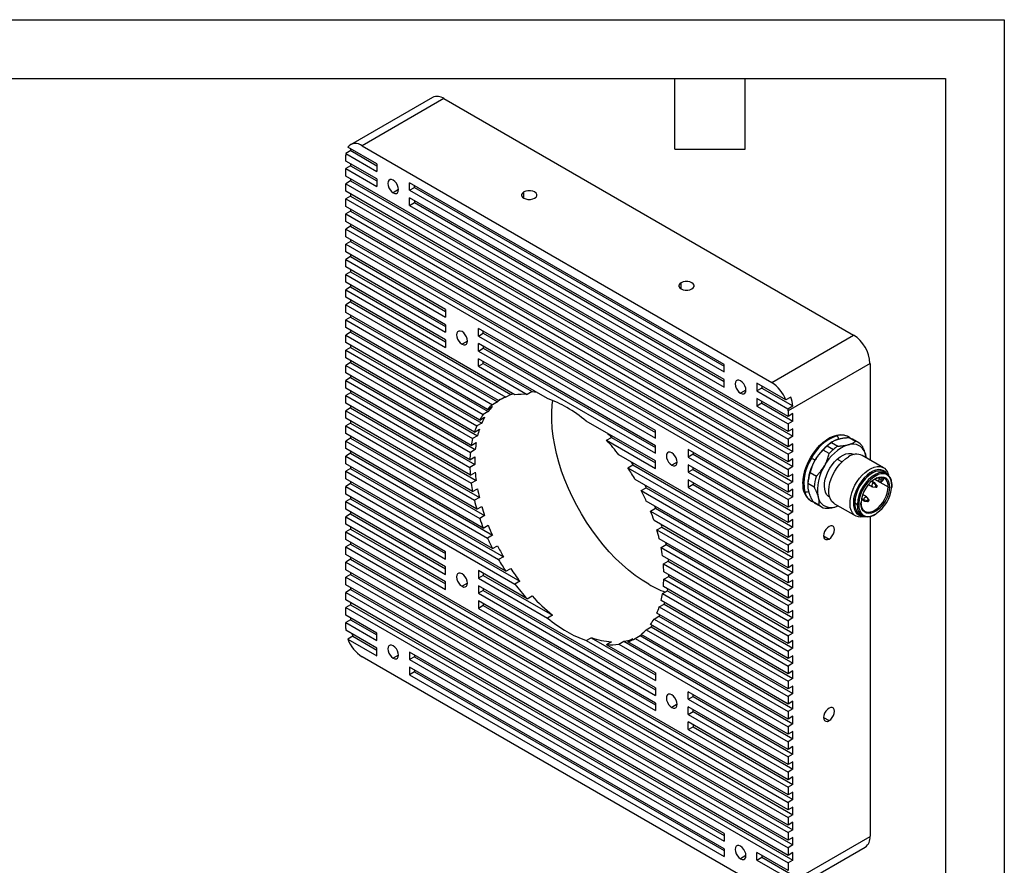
# Model space of a CAD drawing. Header units: millimetres. Extents: x 0 to 559, y 0 to 432.
# Tile 8 of 8: x 346 to 559, y 249 to 432. Entities that reach past the tile are written whole.
import ezdxf

# ---------------------------------------------------------------- set-up
doc = ezdxf.new("R2010")
doc.units = ezdxf.units.MM
doc.header["$LTSCALE"] = 2
doc.layers.add('TEXT', color=140, linetype='Continuous', lineweight=25)

msp = doc.modelspace()

# ---------------------------------------------------------------- linework, layer by layer
at = {"color": 7, "linetype": 'Continuous'}
for p, q in [((0, 431.81), (558.8, 431.81)), ((558.8, 431.81), (558.8, 0.01))]:
    msp.add_line(p, q, dxfattribs=at)
for p, q in [((435.4, 415.03), (417.72, 404.83)), ((437.9, 414.79), (420.22, 404.58)), ((437.9, 414.79), (526.29, 363.76)), ((423.41, 400.7), (417.16, 404.31)), ((420.22, 404.58), (508.61, 353.55)), ((416.69, 401.31), (416.69, 402.54)), ((417.77, 403.55), (416.71, 402.94)), ((416.71, 402.94), (423.41, 399.07)), ((417.77, 403.55), (423.41, 400.29)), ((423.41, 397.44), (416.69, 401.31)), ((417.75, 400.29), (416.69, 399.68)), ((416.69, 398.05), (416.69, 399.68)), ((416.69, 399.68), (423.41, 395.8)), ((417.75, 400.7), (417.75, 400.29)), ((417.75, 400.29), (423.41, 397.03)), ((423.41, 400.7), (423.41, 399.07)), ((512.15, 342.94), (416.69, 398.05)), ((417.75, 397.44), (417.75, 397.03)), ((423.41, 397.44), (423.41, 395.8)), ((417.75, 397.03), (416.69, 396.41)), ((416.69, 394.78), (416.69, 396.41)), ((416.69, 396.41), (512.15, 341.31)), ((417.75, 397.03), (513.21, 341.92)), ((498.36, 357.43), (430.48, 396.62)), ((430.48, 394.99), (430.48, 396.62)), ((430.48, 394.99), (431.54, 395.6)), ((431.54, 395.6), (431.54, 396.01)), ((431.54, 395.6), (498.36, 357.02)), ((512.15, 339.67), (416.69, 394.78)), ((417.75, 393.76), (416.69, 393.15)), ((416.69, 393.15), (512.15, 338.04)), ((416.69, 391.52), (416.69, 393.15)), ((417.75, 394.17), (417.75, 393.76)), ((417.75, 393.76), (513.21, 338.65)), ((428.11, 395.13), (426.94, 394.46)), ((430.48, 394.99), (498.36, 355.8)), ((498.36, 354.17), (430.48, 393.35)), ((430.48, 391.72), (430.48, 393.35)), ((455.12, 393.29), (455.12, 394.64)), ((512.15, 336.41), (416.69, 391.52)), ((430.48, 391.72), (431.54, 392.33)), ((430.48, 391.72), (498.36, 352.53)), ((431.54, 392.74), (431.54, 392.33)), ((431.54, 392.33), (498.36, 353.76)), ((417.75, 390.49), (416.69, 389.88)), ((416.69, 389.88), (512.15, 334.77)), ((416.69, 388.25), (416.69, 389.88)), ((417.75, 390.9), (417.75, 390.49)), ((417.75, 390.49), (513.21, 335.39)), ((512.15, 333.14), (416.69, 388.25)), ((417.75, 387.23), (416.69, 386.62)), ((417.75, 387.64), (417.75, 387.23)), ((417.75, 387.23), (513.21, 332.12)), ((416.69, 384.98), (416.69, 386.62)), ((416.69, 386.62), (512.15, 331.51)), ((512.15, 329.88), (416.69, 384.98)), ((417.75, 383.96), (416.69, 383.35)), ((416.69, 383.35), (512.15, 328.24)), ((416.69, 381.72), (416.69, 383.35)), ((417.75, 384.37), (417.75, 383.96)), ((417.75, 383.96), (513.21, 328.85)), ((438.26, 369.27), (416.69, 381.72)), ((417.75, 380.7), (416.69, 380.08)), ((417.75, 381.1), (417.75, 380.7)), ((417.75, 380.7), (438.26, 368.86)), ((416.69, 378.45), (416.69, 380.08)), ((416.69, 380.08), (438.26, 367.63)), ((438.26, 366), (416.69, 378.45)), ((417.75, 377.43), (416.69, 376.82)), ((416.69, 375.18), (416.69, 376.82)), ((416.69, 376.82), (438.26, 364.37)), ((417.75, 377.84), (417.75, 377.43)), ((417.75, 377.43), (438.26, 365.59)), ((438.26, 362.73), (416.69, 375.18)), ((417.75, 374.16), (416.69, 373.55)), ((417.75, 374.57), (417.75, 374.16)), ((417.75, 374.16), (438.26, 362.33)), ((489.06, 373.7), (489.06, 375.05)), ((416.69, 371.92), (416.69, 373.55)), ((416.69, 373.55), (438.26, 361.1)), ((453.21, 350.83), (416.69, 371.92)), ((417.75, 370.9), (416.69, 370.29)), ((416.69, 368.65), (416.69, 370.29)), ((416.69, 370.29), (451.24, 350.34)), ((417.75, 371.31), (417.75, 370.9)), ((417.75, 370.9), (452.3, 350.95)), ((449.67, 349.61), (416.69, 368.65)), ((417.75, 367.63), (416.69, 367.02)), ((417.75, 368.04), (417.75, 367.63)), ((417.75, 367.63), (449.43, 349.34)), ((438.26, 369.27), (438.26, 367.63)), ((416.69, 367.02), (448.37, 348.73)), ((416.69, 365.39), (416.69, 367.02)), ((438.26, 366), (438.26, 364.37)), ((447.28, 347.72), (416.69, 365.39)), ((417.75, 364.37), (416.69, 363.75)), ((416.69, 363.75), (446.37, 346.62)), ((416.69, 362.12), (416.69, 363.75)), ((417.75, 364.77), (417.75, 364.37)), ((417.75, 364.37), (447.44, 347.23)), ((483.51, 343.14), (445.33, 365.18)), ((445.33, 363.55), (445.33, 365.18)), ((445.33, 363.55), (446.39, 364.16)), ((445.33, 363.55), (483.51, 341.51)), ((446.39, 364.16), (446.39, 364.57)), ((446.39, 364.16), (483.51, 342.73)), ((508.61, 353.55), (526.29, 363.76)), ((445.61, 345.42), (416.69, 362.12)), ((417.75, 361.51), (417.75, 361.1)), ((438.26, 362.73), (438.26, 361.1)), ((442.96, 362.47), (441.79, 361.8)), ((483.51, 339.88), (445.33, 361.92)), ((445.33, 360.29), (445.33, 361.92)), ((446.39, 361.31), (446.39, 360.9)), ((417.75, 361.1), (416.69, 360.49)), ((416.69, 360.49), (444.99, 344.15)), ((416.69, 358.85), (416.69, 360.49)), ((417.75, 361.1), (446.05, 344.76)), ((445.33, 360.29), (446.39, 360.9)), ((445.33, 360.29), (483.51, 338.24)), ((446.39, 360.9), (483.51, 339.47)), ((444.48, 342.81), (416.69, 358.85)), ((417.75, 357.83), (416.69, 357.22)), ((416.69, 357.22), (444.08, 341.41)), ((416.69, 355.59), (416.69, 357.22)), ((417.75, 358.24), (417.75, 357.83)), ((417.75, 357.83), (445.14, 342.02)), ((460.23, 350.05), (445.33, 358.65)), ((445.33, 357.02), (445.33, 358.65)), ((445.33, 357.02), (446.39, 357.63)), ((445.33, 357.02), (455.84, 350.95)), ((446.39, 357.63), (446.39, 358.04)), ((446.39, 357.63), (456.9, 351.56)), ((498.36, 355.8), (498.36, 357.43)), ((529.83, 357.64), (512.15, 347.43)), ((529.83, 357.64), (529.83, 336.8)), ((443.79, 339.94), (416.69, 355.59)), ((417.75, 354.98), (417.75, 354.57)), ((417.75, 354.57), (416.69, 353.95)), ((416.69, 353.95), (443.6, 338.42)), ((416.69, 352.32), (416.69, 353.95)), ((417.75, 354.57), (444.66, 339.03)), ((498.36, 352.53), (498.36, 354.17)), ((511.67, 349.75), (505.43, 353.35)), ((505.43, 353.35), (505.43, 351.72)), ((506.49, 352.74), (506.49, 352.33)), ((443.5, 336.84), (416.69, 352.32)), ((417.75, 351.3), (416.69, 350.69)), ((416.69, 350.69), (443.5, 335.21)), ((416.69, 349.06), (416.69, 350.69)), ((417.75, 351.71), (417.75, 351.3)), ((417.75, 351.3), (444.56, 335.82)), ((452.3, 350.95), (451.24, 350.34)), ((456.9, 351.56), (455.84, 350.95)), ((503.06, 351.86), (501.89, 351.19)), ((506.49, 352.33), (505.43, 351.72)), ((505.43, 351.72), (512.13, 347.85)), ((506.49, 352.33), (513.19, 348.46)), ((443.6, 333.52), (416.69, 349.06)), ((417.75, 348.44), (417.75, 348.03)), ((449.43, 349.34), (448.37, 348.73)), ((512.15, 346.21), (505.43, 350.08)), ((505.43, 350.08), (505.43, 348.45)), ((506.49, 349.06), (505.43, 348.45)), ((505.43, 348.45), (512.15, 344.57)), ((506.49, 349.06), (506.49, 349.47)), ((506.49, 349.06), (513.21, 345.19)), ((512.74, 350.36), (511.67, 349.75)), ((512.13, 347.85), (513.19, 348.46)), ((417.75, 348.03), (416.69, 347.42)), ((416.69, 347.42), (443.79, 331.78)), ((416.69, 345.79), (416.69, 347.42)), ((417.75, 348.03), (444.85, 332.39)), ((447.44, 347.23), (446.37, 346.62)), ((447.28, 347.72), (448.34, 348.34)), ((512.15, 347.43), (512.15, 346.21)), ((513.21, 346.82), (512.15, 346.21)), ((513.21, 345.19), (513.21, 346.82)), ((444.08, 329.98), (416.69, 345.79)), ((417.75, 344.77), (416.69, 344.16)), ((417.75, 345.18), (417.75, 344.77)), ((417.75, 344.77), (445.54, 328.73)), ((446.05, 344.76), (444.99, 344.15)), ((445.61, 345.42), (446.68, 346.03)), ((483.51, 336.61), (468.61, 345.21)), ((513.21, 345.19), (512.15, 344.57)), ((512.15, 344.57), (512.15, 342.94)), ((416.69, 344.16), (444.48, 328.11)), ((416.69, 342.52), (416.69, 344.16)), ((444.99, 326.19), (416.69, 342.52)), ((444.48, 342.81), (445.54, 343.42)), ((483.51, 341.51), (483.51, 343.14)), ((513.21, 343.55), (512.15, 342.94)), ((513.21, 341.92), (513.21, 343.55)), ((417.75, 341.5), (416.69, 340.89)), ((416.69, 340.89), (445.61, 324.19)), ((416.69, 339.26), (416.69, 340.89)), ((417.75, 341.91), (417.75, 341.5)), ((417.75, 341.5), (446.68, 324.8)), ((443.79, 339.94), (444.85, 340.56)), ((445.14, 342.02), (444.08, 341.41)), ((473, 341.05), (474.06, 341.66)), ((473, 341.05), (483.51, 334.98)), ((474.06, 341.66), (483.51, 336.2)), ((513.21, 341.92), (512.15, 341.31)), ((512.15, 341.31), (512.15, 339.67)), ((513.21, 340.29), (512.15, 339.67)), ((513.21, 338.65), (513.21, 340.29)), ((521.52, 340.56), (522.86, 339.79)), ((521.89, 340.81), (521.69, 340.69)), ((525.19, 341.79), (524.99, 341.91)), ((526.67, 340.81), (525.32, 341.58)), ((527.39, 340.52), (526.05, 341.29)), ((446.37, 322.12), (416.69, 339.26)), ((417.75, 338.24), (416.69, 337.62)), ((417.75, 338.64), (417.75, 338.24)), ((417.75, 338.24), (448.34, 320.57)), ((444.66, 339.03), (443.6, 338.42)), ((512.15, 316.81), (475.62, 337.9)), ((483.51, 338.24), (483.51, 339.88)), ((512.15, 326.61), (490.58, 339.06)), ((490.58, 339.06), (490.58, 337.43)), ((491.64, 338.04), (490.58, 337.43)), ((491.64, 338.45), (491.64, 338.04)), ((491.64, 338.04), (513.21, 325.59)), ((513.21, 338.65), (512.15, 338.04)), ((512.15, 338.04), (512.15, 336.41)), ((521.03, 338.17), (519.69, 338.94)), ((520.58, 339.83), (521.93, 339.05)), ((526.4, 337.97), (526.39, 337.98)), ((528.99, 337.28), (528.87, 337.93)), ((528.87, 337.93), (528.99, 337.29)), ((416.69, 337.62), (447.28, 319.96)), ((416.69, 335.99), (416.69, 337.62)), ((448.37, 317.7), (416.69, 335.99)), ((443.5, 336.84), (444.56, 337.46)), ((444.56, 335.82), (443.5, 335.21)), ((477.59, 335.13), (478.65, 335.74)), ((478.65, 335.74), (513.21, 315.79)), ((483.51, 334.98), (483.51, 336.61)), ((488.21, 336.34), (487.05, 335.67)), ((490.58, 337.43), (512.15, 324.98)), ((512.15, 323.34), (490.58, 335.79)), ((490.58, 335.79), (490.58, 334.16)), ((513.21, 337.02), (512.15, 336.41)), ((513.21, 335.39), (513.21, 337.02)), ((522.77, 337.01), (523.79, 336.42)), ((532.75, 335.12), (528.16, 337.77)), ((417.75, 334.97), (416.69, 334.36)), ((416.69, 334.36), (449.67, 315.32)), ((416.69, 332.72), (416.69, 334.36)), ((417.75, 335.38), (417.75, 334.97)), ((417.75, 334.97), (450.73, 315.93)), ((443.6, 333.52), (444.66, 334.13)), ((477.59, 335.13), (512.15, 315.18)), ((491.64, 334.77), (490.58, 334.16)), ((490.58, 334.16), (512.15, 321.71)), ((491.64, 334.77), (491.64, 335.18)), ((491.64, 334.77), (513.21, 322.32)), ((513.21, 335.39), (512.15, 334.77)), ((512.15, 334.77), (512.15, 333.14)), ((513.21, 333.75), (512.15, 333.14)), ((513.21, 332.12), (513.21, 333.75)), ((516.91, 334.12), (518.25, 333.34)), ((533.44, 333.85), (532.87, 334.18)), ((451.24, 312.78), (416.69, 332.72)), ((417.75, 331.7), (416.69, 331.09)), ((417.75, 332.11), (417.75, 331.7)), ((417.75, 331.7), (454.27, 310.62)), ((444.85, 332.39), (443.79, 331.78)), ((512.15, 313.54), (479.17, 332.58)), ((512.15, 320.08), (490.58, 332.53)), ((490.58, 332.53), (490.58, 330.89)), ((491.64, 331.51), (490.58, 330.89)), ((491.64, 331.92), (491.64, 331.51)), ((491.64, 331.51), (513.21, 319.06)), ((513.21, 332.12), (512.15, 331.51)), ((512.15, 331.51), (512.15, 329.88)), ((516.39, 331.51), (516.39, 331.28)), ((517.76, 330.95), (516.42, 331.73)), ((529.51, 331.52), (530.35, 331.03)), ((530.6, 331.88), (530.12, 332.16)), ((530.85, 331.9), (530.23, 332.26)), ((530.6, 331.88), (531.18, 331.33)), ((530.82, 332.69), (533.75, 331)), ((530.83, 332.7), (531.87, 332.1)), ((531.32, 331.33), (530.9, 331.86)), ((531.56, 332.97), (531.87, 332.8)), ((531.87, 332.8), (532.02, 333.07)), ((532.52, 333.1), (532.23, 332.59)), ((532.53, 332.41), (532.82, 332.92)), ((532.56, 332.37), (532.57, 332.39)), ((532.56, 332.36), (532.56, 332.36)), ((532.58, 332.39), (532.86, 332.88)), ((532.95, 332.86), (532.89, 332.9)), ((534.59, 331.37), (534.58, 331.68)), ((416.69, 329.46), (416.69, 331.09)), ((416.69, 331.09), (453.21, 310.01)), ((438.26, 317.01), (416.69, 329.46)), ((444.08, 329.98), (445.14, 330.59)), ((480.47, 330.2), (481.53, 330.81)), ((480.47, 330.2), (512.15, 311.91)), ((481.53, 330.81), (513.21, 312.52)), ((490.58, 330.89), (512.15, 318.44)), ((513.21, 330.49), (512.15, 329.88)), ((513.21, 328.85), (513.21, 330.49)), ((529.09, 328.84), (528.24, 329.33)), ((530.42, 331.01), (531.08, 330.92)), ((534.49, 330.66), (534.53, 331.28)), ((417.75, 328.44), (416.69, 327.83)), ((416.69, 326.19), (416.69, 327.83)), ((416.69, 327.83), (438.26, 315.38)), ((417.75, 328.85), (417.75, 328.44)), ((417.75, 328.44), (438.26, 316.6)), ((445.54, 328.73), (444.48, 328.11)), ((512.15, 310.28), (481.55, 327.94)), ((513.21, 328.85), (512.15, 328.24)), ((512.15, 328.24), (512.15, 326.61)), ((513.21, 327.22), (512.15, 326.61)), ((513.21, 325.59), (513.21, 327.22)), ((516.99, 328.05), (517.19, 327.93)), ((517.43, 327.92), (518.78, 327.15)), ((518.05, 327.44), (519.39, 326.66)), ((521.09, 328.8), (521.1, 328.79)), ((522.16, 327.37), (526.75, 324.72)), ((526.48, 327.57), (526.49, 327.33)), ((527.1, 327.16), (526.54, 327.49)), ((526.54, 327.49), (526.54, 327.25)), ((527.39, 327.4), (527.39, 327.16)), ((527.88, 327.45), (527.88, 327.54)), ((527.94, 327.53), (527.94, 327.6)), ((527.96, 327.19), (527.94, 327.53)), ((527.97, 328.33), (528.59, 327.97)), ((528, 328.48), (528.48, 328.2)), ((529.24, 327.98), (528.48, 328.2)), ((528.65, 327.95), (529.32, 327.85)), ((529.55, 328.27), (529.14, 328.8)), ((438.26, 313.74), (416.69, 326.19)), ((417.75, 325.17), (416.69, 324.56)), ((417.75, 325.58), (417.75, 325.17)), ((417.75, 325.17), (438.26, 313.33)), ((444.99, 326.19), (446.05, 326.8)), ((482.46, 325.78), (483.52, 326.4)), ((482.46, 325.78), (512.15, 308.65)), ((483.52, 326.4), (513.21, 309.26)), ((513.21, 325.59), (512.15, 324.98)), ((522.37, 326.68), (522.99, 326.89)), ((522.37, 326.68), (522.99, 326.89)), ((527.11, 326.85), (527.1, 327.16)), ((527.63, 325.08), (528.19, 324.76)), ((528.68, 325.75), (528.74, 325.71)), ((416.69, 322.93), (416.69, 324.56)), ((416.69, 324.56), (438.26, 312.11)), ((446.68, 324.8), (445.61, 324.19)), ((512.15, 307.01), (483.22, 323.71)), ((512.15, 324.98), (512.15, 323.34)), ((513.21, 323.96), (512.15, 323.34)), ((513.21, 322.32), (513.21, 323.96)), ((529.83, 324.6), (529.83, 255.57)), ((438.26, 310.48), (416.69, 322.93)), ((417.75, 321.91), (416.69, 321.29)), ((416.69, 319.66), (416.69, 321.29)), ((416.69, 321.29), (438.26, 308.84)), ((417.75, 322.31), (417.75, 321.91)), ((417.75, 321.91), (438.26, 310.07)), ((446.37, 322.12), (447.44, 322.73)), ((483.85, 321.72), (484.91, 322.33)), ((483.85, 321.72), (512.15, 305.38)), ((484.91, 322.33), (513.21, 305.99)), ((513.21, 322.32), (512.15, 321.71)), ((512.15, 321.71), (512.15, 320.08)), ((512.15, 264.55), (416.69, 319.66)), ((417.75, 319.05), (417.75, 318.64)), ((448.34, 320.57), (447.28, 319.96)), ((512.15, 303.75), (484.36, 319.79)), ((513.21, 320.69), (512.15, 320.08)), ((513.21, 319.06), (512.15, 318.44)), ((513.21, 319.06), (513.21, 320.69)), ((519.82, 320.42), (520.99, 319.75)), ((417.75, 318.64), (416.69, 318.03)), ((416.69, 318.03), (512.15, 262.92)), ((416.69, 316.39), (416.69, 318.03)), ((417.75, 318.64), (513.21, 263.53)), ((438.26, 315.38), (438.26, 317.01)), ((448.37, 317.7), (449.43, 318.31)), ((484.75, 317.93), (485.82, 318.54)), ((484.75, 317.93), (512.15, 302.11)), ((485.82, 318.54), (513.21, 302.73)), ((512.15, 318.44), (512.15, 316.81)), ((513.21, 317.42), (512.15, 316.81)), ((513.21, 315.79), (513.21, 317.42)), ((512.15, 261.29), (416.69, 316.39)), ((417.75, 315.37), (416.69, 314.76)), ((416.69, 313.13), (416.69, 314.76)), ((416.69, 314.76), (512.15, 259.65)), ((417.75, 315.78), (417.75, 315.37)), ((417.75, 315.37), (513.21, 260.27)), ((450.73, 315.93), (449.67, 315.32)), ((512.15, 300.48), (485.05, 316.12)), ((485.24, 314.38), (486.3, 314.99)), ((486.3, 314.99), (513.21, 299.46)), ((513.21, 315.79), (512.15, 315.18)), ((512.15, 315.18), (512.15, 313.54)), ((512.15, 258.02), (416.69, 313.13)), ((417.75, 312.52), (417.75, 312.11)), ((438.26, 312.11), (438.26, 313.74)), ((455.84, 306.86), (445.33, 312.93)), ((445.33, 312.93), (445.33, 311.29)), ((446.39, 312.31), (446.39, 311.91)), ((451.24, 312.78), (452.3, 313.39)), ((485.24, 314.38), (512.15, 298.85)), ((512.15, 297.21), (485.34, 312.69)), ((513.21, 314.16), (512.15, 313.54)), ((513.21, 312.52), (512.15, 311.91)), ((513.21, 312.52), (513.21, 314.16)), ((417.75, 312.11), (416.69, 311.49)), ((416.69, 309.86), (416.69, 311.49)), ((416.69, 311.49), (512.15, 256.39)), ((417.75, 312.11), (513.21, 257)), ((438.26, 308.84), (438.26, 310.48)), ((442.96, 310.21), (441.79, 309.54)), ((446.39, 311.91), (445.33, 311.29)), ((445.33, 311.29), (460.23, 302.69)), ((446.39, 311.91), (461.29, 303.3)), ((454.27, 310.62), (453.21, 310.01)), ((485.34, 311.06), (486.4, 311.67)), ((485.34, 311.06), (512.15, 295.58)), ((486.4, 311.67), (513.21, 296.19)), ((512.15, 311.91), (512.15, 310.28)), ((513.21, 310.89), (512.15, 310.28)), ((513.21, 309.26), (513.21, 310.89)), ((512.15, 254.75), (416.69, 309.86)), ((417.75, 308.84), (416.69, 308.23)), ((416.69, 308.23), (512.15, 253.12)), ((416.69, 306.6), (416.69, 308.23)), ((417.75, 309.25), (417.75, 308.84)), ((417.75, 308.84), (513.21, 253.73)), ((483.51, 287.62), (445.33, 309.66)), ((445.33, 309.66), (445.33, 308.03)), ((446.39, 308.64), (445.33, 308.03)), ((446.39, 309.05), (446.39, 308.64)), ((446.39, 308.64), (483.51, 287.21)), ((485.05, 307.96), (486.11, 308.57)), ((512.15, 293.95), (485.24, 309.48)), ((486.11, 308.57), (513.21, 292.93)), ((513.21, 309.26), (512.15, 308.65)), ((512.15, 308.65), (512.15, 307.01)), ((512.15, 251.49), (416.69, 306.6)), ((417.75, 305.98), (417.75, 305.57)), ((445.33, 308.03), (483.51, 285.98)), ((483.51, 284.35), (445.33, 306.39)), ((445.33, 306.39), (445.33, 304.76)), ((455.84, 306.86), (456.9, 307.47)), ((512.15, 290.68), (484.75, 306.5)), ((485.05, 307.96), (512.15, 292.31)), ((513.21, 307.62), (512.15, 307.01)), ((513.21, 305.99), (512.15, 305.38)), ((513.21, 305.99), (513.21, 307.62)), ((417.75, 305.57), (416.69, 304.96)), ((416.69, 303.33), (416.69, 304.96)), ((416.69, 304.96), (512.15, 249.85)), ((417.75, 305.57), (513.21, 250.47)), ((446.39, 305.37), (445.33, 304.76)), ((445.33, 304.76), (483.51, 282.72)), ((446.39, 305.78), (446.39, 305.37)), ((446.39, 305.37), (483.51, 283.94)), ((484.36, 305.09), (485.42, 305.7)), ((484.36, 305.09), (512.15, 289.05)), ((485.42, 305.7), (513.21, 289.66)), ((512.15, 305.38), (512.15, 303.75)), ((513.21, 304.36), (512.15, 303.75)), ((513.21, 302.73), (513.21, 304.36)), ((423.41, 299.45), (416.69, 303.33)), ((417.75, 302.31), (416.69, 301.7)), ((416.69, 300.47), (416.69, 301.7)), ((416.69, 301.7), (423.41, 297.82)), ((417.75, 302.72), (417.75, 302.31)), ((417.75, 302.31), (423.41, 299.04)), ((461.29, 303.3), (460.23, 302.69)), ((483.22, 302.48), (484.28, 303.09)), ((483.22, 302.48), (512.15, 285.78)), ((512.15, 287.42), (483.85, 303.75)), ((484.28, 303.09), (513.21, 286.39)), ((513.21, 302.73), (512.15, 302.11)), ((512.15, 302.11), (512.15, 300.48)), ((423.41, 296.18), (416.71, 300.05)), ((481.55, 300.18), (482.61, 300.79)), ((481.55, 300.18), (512.15, 282.52)), ((512.15, 284.15), (482.46, 301.29)), ((482.61, 300.79), (513.21, 283.13)), ((513.21, 301.09), (512.15, 300.48)), ((513.21, 299.46), (513.21, 301.09)), ((418.22, 298.77), (417.16, 298.16)), ((417.16, 298.16), (423.41, 294.55)), ((418.22, 298.77), (423.41, 295.78)), ((423.41, 297.82), (423.41, 299.45)), ((468.61, 297.85), (469.67, 298.46)), ((468.61, 297.85), (483.51, 289.25)), ((469.67, 298.46), (483.51, 290.47)), ((474.06, 297.57), (473, 296.95)), ((475.62, 297.07), (476.69, 297.68)), ((476.69, 297.68), (513.21, 276.6)), ((478.65, 298.18), (477.59, 297.57)), ((512.15, 277.62), (477.59, 297.57)), ((479.17, 298.29), (480.23, 298.9)), ((479.17, 298.29), (512.15, 279.25)), ((480.23, 298.9), (513.21, 279.86)), ((512.15, 280.88), (480.47, 299.17)), ((513.21, 299.46), (512.15, 298.85)), ((512.15, 298.85), (512.15, 297.21)), ((513.21, 297.83), (512.15, 297.21)), ((513.21, 296.19), (513.21, 297.83)), ((423.41, 294.55), (423.41, 296.18)), ((498.36, 256.18), (430.48, 295.37)), ((430.48, 295.37), (430.48, 293.74)), ((483.51, 290.88), (473, 296.95)), ((475.62, 297.07), (512.15, 275.98)), ((513.21, 296.19), (512.15, 295.58)), ((512.15, 295.58), (512.15, 293.95)), ((508.61, 243.32), (420.22, 294.35)), ((428.11, 294.7), (426.94, 294.02)), ((431.54, 294.35), (430.48, 293.74)), ((430.48, 293.74), (498.36, 254.55)), ((431.54, 294.76), (431.54, 294.35)), ((431.54, 294.35), (498.36, 255.77)), ((513.21, 294.56), (512.15, 293.95)), ((513.21, 292.93), (513.21, 294.56)), ((498.36, 252.92), (430.48, 292.1)), ((430.48, 292.1), (430.48, 290.47)), ((431.54, 291.08), (430.48, 290.47)), ((431.54, 291.49), (431.54, 291.08)), ((431.54, 291.08), (498.36, 252.51)), ((513.21, 292.93), (512.15, 292.31)), ((512.15, 292.31), (512.15, 290.68)), ((513.21, 291.29), (512.15, 290.68)), ((513.21, 289.66), (513.21, 291.29)), ((430.48, 290.47), (498.36, 251.28)), ((483.51, 290.88), (483.51, 289.25)), ((513.21, 289.66), (512.15, 289.05)), ((512.15, 289.05), (512.15, 287.42)), ((483.51, 287.62), (483.51, 285.98)), ((513.21, 288.03), (512.15, 287.42)), ((513.21, 286.39), (513.21, 288.03)), ((512.15, 274.35), (490.58, 286.8)), ((490.58, 285.17), (490.58, 286.8)), ((490.58, 285.17), (491.64, 285.78)), ((490.58, 285.17), (512.15, 272.72)), ((491.64, 285.78), (491.64, 286.19)), ((491.64, 285.78), (513.21, 273.33)), ((513.21, 286.39), (512.15, 285.78)), ((512.15, 285.78), (512.15, 284.15)), ((513.21, 284.76), (512.15, 284.15)), ((513.21, 283.13), (513.21, 284.76)), ((483.51, 284.35), (483.51, 282.72)), ((488.21, 284.09), (487.05, 283.41)), ((512.15, 271.08), (490.58, 283.53)), ((490.58, 281.9), (490.58, 283.53)), ((491.64, 282.51), (491.64, 282.92)), ((513.21, 283.13), (512.15, 282.52)), ((490.58, 281.9), (491.64, 282.51)), ((490.58, 281.9), (512.15, 269.45)), ((491.64, 282.51), (513.21, 270.06)), ((512.15, 282.52), (512.15, 280.88)), ((513.21, 281.5), (512.15, 280.88)), ((513.21, 279.86), (513.21, 281.5)), ((519.82, 281.23), (520.99, 280.56)), ((512.15, 267.82), (490.58, 280.27)), ((490.58, 278.64), (490.58, 280.27)), ((490.58, 278.64), (491.64, 279.25)), ((490.58, 278.64), (512.15, 266.19)), ((491.64, 279.66), (491.64, 279.25)), ((491.64, 279.25), (513.21, 266.8)), ((513.21, 279.86), (512.15, 279.25)), ((512.15, 279.25), (512.15, 277.62)), ((513.21, 278.23), (512.15, 277.62)), ((513.21, 276.6), (512.15, 275.98)), ((513.21, 276.6), (513.21, 278.23)), ((512.15, 275.98), (512.15, 274.35)), ((513.21, 274.96), (512.15, 274.35)), ((513.21, 273.33), (513.21, 274.96)), ((513.21, 273.33), (512.15, 272.72)), ((512.15, 272.72), (512.15, 271.08)), ((513.21, 271.7), (512.15, 271.08)), ((513.21, 270.06), (512.15, 269.45)), ((513.21, 270.06), (513.21, 271.7)), ((512.15, 269.45), (512.15, 267.82)), ((513.21, 268.43), (512.15, 267.82)), ((513.21, 266.8), (513.21, 268.43)), ((513.21, 266.8), (512.15, 266.19)), ((512.15, 266.19), (512.15, 264.55)), ((513.21, 265.16), (512.15, 264.55)), ((513.21, 263.53), (512.15, 262.92)), ((513.21, 263.53), (513.21, 265.16)), ((512.15, 262.92), (512.15, 261.29)), ((513.21, 261.9), (512.15, 261.29)), ((513.21, 260.27), (513.21, 261.9)), ((513.21, 260.27), (512.15, 259.65)), ((512.15, 259.65), (512.15, 258.02)), ((513.21, 258.63), (512.15, 258.02)), ((513.21, 257), (513.21, 258.63)), ((498.36, 256.18), (498.36, 254.55)), ((513.21, 257), (512.15, 256.39)), ((512.15, 256.39), (512.15, 254.75)), ((512.15, 245.36), (529.83, 255.57)), ((513.21, 255.37), (512.15, 254.75)), ((513.21, 253.73), (513.21, 255.37)), ((498.36, 252.92), (498.36, 251.28)), ((511.11, 243.07), (528.79, 253.28)), ((513.21, 253.73), (512.15, 253.12)), ((512.15, 253.12), (512.15, 251.49)), ((503.06, 251.43), (501.89, 250.75)), ((512.15, 248.22), (505.43, 252.1)), ((505.43, 250.47), (505.43, 252.1)), ((505.43, 250.47), (506.49, 251.08)), ((506.49, 251.49), (506.49, 251.08)), ((506.49, 251.08), (513.21, 247.2)), ((513.21, 252.1), (512.15, 251.49)), ((513.21, 250.47), (513.21, 252.1)), ((505.43, 250.47), (512.15, 246.59)), ((513.21, 250.47), (512.15, 249.85)), ((512.15, 249.85), (512.15, 248.22))]:
    msp.add_line(p, q)
at = {"flags": 128}
for points in [[(417.77, 403.55), (417.79, 403.75), (417.82, 403.93)], [(426.94, 397.15), (426.58, 397.29), (426.26, 397.29), (426, 397.14), (425.83, 396.86), (425.77, 396.48), (425.83, 396.03), (426, 395.56), (426.26, 395.11), (426.58, 394.73), (426.94, 394.46)], [(426.94, 394.46), (427.3, 394.31), (427.63, 394.32), (427.89, 394.47), (428.05, 394.75), (428.11, 395.13), (428.05, 395.58), (427.89, 396.05), (427.63, 396.5), (427.3, 396.88), (426.94, 397.15)], [(455.12, 394.64), (454.82, 394.4), (454.66, 394.12), (454.66, 393.82), (454.82, 393.53), (455.12, 393.29), (455.54, 393.12), (456.03, 393.03), (456.54, 393.03), (457.04, 393.12), (457.45, 393.29)], [(457.45, 393.29), (457.76, 393.53), (457.92, 393.82), (457.92, 394.12), (457.76, 394.4), (457.45, 394.64), (457.04, 394.82), (456.54, 394.91), (456.03, 394.91), (455.54, 394.82), (455.12, 394.64)], [(489.06, 375.05), (488.76, 374.81), (488.6, 374.52), (488.6, 374.22), (488.76, 373.94), (489.06, 373.7), (489.48, 373.52), (489.97, 373.43), (490.49, 373.43), (490.98, 373.52), (491.39, 373.7)], [(491.39, 373.7), (491.7, 373.94), (491.86, 374.22), (491.86, 374.52), (491.7, 374.81), (491.39, 375.05), (490.98, 375.22), (490.49, 375.31), (489.97, 375.31), (489.48, 375.22), (489.06, 375.05)], [(441.79, 364.49), (441.43, 364.63), (441.11, 364.63), (440.85, 364.48), (440.68, 364.2), (440.62, 363.82), (440.68, 363.37), (440.85, 362.9), (441.11, 362.45), (441.43, 362.07), (441.79, 361.8)], [(441.79, 361.8), (442.15, 361.65), (442.48, 361.66), (442.73, 361.81), (442.9, 362.09), (442.96, 362.47), (442.9, 362.92), (442.73, 363.39), (442.48, 363.84), (442.15, 364.22), (441.79, 364.49)], [(501.89, 353.88), (501.53, 354.02), (501.21, 354.02), (500.95, 353.87), (500.79, 353.59), (500.73, 353.21), (500.79, 352.76), (500.95, 352.29), (501.21, 351.84), (501.53, 351.46), (501.89, 351.19)], [(501.89, 351.19), (502.26, 351.04), (502.58, 351.05), (502.84, 351.2), (503, 351.48), (503.06, 351.86), (503, 352.31), (502.84, 352.78), (502.58, 353.23), (502.26, 353.61), (501.89, 353.88)], [(452.3, 350.95), (452.54, 351.03), (452.75, 351.1)], [(456.9, 351.56), (457.43, 351.52), (457.74, 351.49)], [(482.1, 309.99), (480.64, 310.89), (479.18, 311.9), (477.74, 313.03), (476.33, 314.25), (474.94, 315.58), (473.58, 316.99), (472.27, 318.49), (471, 320.06), (469.79, 321.7), (468.64, 323.41), (467.56, 325.16), (466.54, 326.96), (465.6, 328.8), (464.74, 330.66), (463.97, 332.54), (463.28, 334.42), (462.69, 336.31), (462.19, 338.18), (461.79, 340.03), (461.48, 341.86), (461.28, 343.65), (461.18, 345.39), (461.18, 347.08), (461.28, 348.7), (461.39, 349.62)], [(473.22, 342.55), (473.53, 342.23), (474.06, 341.66)], [(515.33, 331.71), (515.38, 332.61), (515.53, 333.55), (515.78, 334.52), (516.12, 335.5), (516.55, 336.46), (517.05, 337.4), (517.63, 338.3), (518.27, 339.14), (518.95, 339.9), (519.68, 340.58), (520.42, 341.15), (521.18, 341.62), (521.93, 341.96), (522.66, 342.18), (523.37, 342.28), (524.03, 342.24), (524.64, 342.07), (524.99, 341.91)], [(487.05, 338.37), (486.69, 338.51), (486.36, 338.5), (486.1, 338.35), (485.94, 338.07), (485.88, 337.69), (485.94, 337.24), (486.1, 336.77), (486.36, 336.32), (486.69, 335.94), (487.05, 335.67)], [(487.05, 335.67), (487.41, 335.53), (487.73, 335.53), (487.99, 335.68), (488.16, 335.96), (488.21, 336.34), (488.16, 336.79), (487.99, 337.27), (487.73, 337.71), (487.41, 338.09), (487.05, 338.37)], [(522.77, 337.01), (523.38, 337.49), (524, 337.85), (524.61, 338.1), (525.2, 338.21), (525.75, 338.2), (526.24, 338.05), (526.39, 337.98)], [(478.2, 336.41), (478.42, 336.09), (478.65, 335.74)], [(521.09, 328.8), (520.82, 328.99), (520.47, 329.39), (520.22, 329.89), (520.06, 330.49), (520, 331.16), (520.04, 331.9), (520.18, 332.68), (520.42, 333.48), (520.76, 334.27), (521.17, 335.04), (521.65, 335.77), (522.19, 336.43), (522.77, 337.01)], [(522.16, 327.37), (521.99, 327.48), (521.6, 327.85), (521.29, 328.33), (521.07, 328.91), (520.94, 329.57), (520.92, 330.31), (520.99, 331.1), (521.17, 331.92), (521.43, 332.76), (521.78, 333.59), (522.22, 334.4), (522.72, 335.17), (523.28, 335.87), (523.88, 336.5), (524.51, 337.04), (525.16, 337.47)], [(528.69, 324.56), (528.47, 324.51), (527.87, 324.44), (527.31, 324.5), (526.81, 324.69), (526.37, 325), (526.02, 325.43), (525.76, 325.96), (525.58, 326.58), (525.51, 327.28), (525.53, 328.05), (525.66, 328.86), (525.88, 329.69), (526.19, 330.53), (526.58, 331.35), (527.05, 332.14), (527.58, 332.88), (528.16, 333.55), (528.78, 334.13), (529.42, 334.62), (530.07, 334.99), (530.72, 335.25), (531.34, 335.38), (531.92, 335.38), (532.45, 335.26), (532.92, 335.01), (533.31, 334.64), (533.62, 334.16), (533.84, 333.58), (533.86, 333.52)], [(533.55, 333.78), (533.47, 333.9), (533.12, 334.29), (532.68, 334.56), (532.18, 334.7), (531.63, 334.72), (531.04, 334.6), (530.42, 334.36), (529.8, 334), (529.18, 333.53), (528.59, 332.96), (528.03, 332.3), (527.53, 331.58), (527.1, 330.81), (526.74, 330.01), (526.48, 329.21), (526.3, 328.41), (526.23, 327.65), (526.25, 326.95), (526.38, 326.31), (526.6, 325.76), (526.91, 325.32), (527.31, 324.99), (527.78, 324.78), (528.3, 324.7)], [(534.53, 331.28), (534.47, 331.97), (534.31, 332.57), (534.05, 333.07), (533.69, 333.45), (533.25, 333.71), (532.74, 333.82), (532.18, 333.8), (531.58, 333.64), (531.53, 333.62)], [(530.42, 331.01), (530.35, 331.03), (530.28, 331.12), (530.25, 331.26), (530.28, 331.44), (530.35, 331.61), (530.47, 331.77), (530.6, 331.88)], [(530.6, 331.88), (530.74, 331.92), (530.85, 331.9), (530.9, 331.86)], [(531.36, 332.98), (531.8, 333.12), (532.33, 333.19), (532.81, 333.13), (533.23, 332.93), (533.57, 332.6), (533.83, 332.16), (533.98, 331.62), (534.03, 331)], [(531.87, 332.1), (531.86, 332.11), (531.77, 332.22), (531.74, 332.39), (531.78, 332.59), (531.87, 332.8)], [(531.87, 332.8), (531.91, 332.77), (531.96, 332.74), (532.01, 332.71), (532.06, 332.68), (532.11, 332.66), (532.15, 332.63), (532.2, 332.61), (532.23, 332.59)], [(532.23, 332.59), (532.18, 332.48), (532.17, 332.38), (532.18, 332.3), (532.22, 332.24), (532.29, 332.23), (532.37, 332.25), (532.45, 332.31), (532.52, 332.4)], [(532.53, 332.41), (532.55, 332.4), (532.57, 332.39), (532.58, 332.39), (532.58, 332.39)], [(532.82, 332.92), (532.79, 332.95), (532.77, 332.96)], [(481.23, 331.4), (481.37, 331.11), (481.53, 330.81)], [(534.03, 331), (533.98, 330.32), (533.83, 329.6), (533.57, 328.86), (533.23, 328.14), (532.81, 327.46), (532.33, 326.83), (531.8, 326.29), (531.24, 325.85), (530.67, 325.52), (530.12, 325.32), (529.59, 325.25), (529.1, 325.32), (528.68, 325.52), (528.34, 325.84), (528.09, 326.28), (527.93, 326.82), (527.88, 327.45)], [(528.74, 325.71), (529.05, 325.58), (529.51, 325.52), (530.01, 325.58), (530.54, 325.77), (531.09, 326.09), (531.62, 326.51), (532.12, 327.03), (532.58, 327.62), (532.98, 328.27), (533.31, 328.96), (533.55, 329.66), (533.7, 330.35), (533.75, 331)], [(531.08, 330.92), (531.06, 330.93), (531.02, 330.97), (531.01, 331.04), (531.02, 331.12), (531.06, 331.21), (531.11, 331.28), (531.18, 331.33)], [(531.18, 331.33), (531.24, 331.36), (531.3, 331.35), (531.32, 331.33)], [(531.26, 330.94), (531.27, 330.96), (531.3, 331), (531.31, 331.06), (531.3, 331.13), (531.27, 331.21), (531.23, 331.28), (531.18, 331.33)], [(528.48, 328.2), (528.51, 328.37), (528.59, 328.55), (528.7, 328.7), (528.84, 328.81), (528.97, 328.86), (529.09, 328.84), (529.14, 328.8)], [(528.65, 327.95), (528.59, 327.97), (528.51, 328.06), (528.48, 328.2)], [(529.24, 327.98), (529.25, 328.06), (529.29, 328.14), (529.34, 328.22), (529.41, 328.27), (529.48, 328.3), (529.53, 328.28), (529.55, 328.27)], [(529.24, 327.98), (529.31, 327.96), (529.4, 327.96), (529.48, 327.97), (529.54, 328), (529.59, 328.04), (529.61, 328.08), (529.62, 328.1)], [(529.31, 327.86), (529.29, 327.86), (529.25, 327.91), (529.24, 327.98)], [(483.31, 326.93), (483.42, 326.67), (483.52, 326.4)], [(527.39, 327.16), (527.44, 326.48), (527.6, 325.88), (527.86, 325.38), (528.22, 324.99), (528.66, 324.74), (529.17, 324.62), (529.74, 324.64), (530.34, 324.8), (530.96, 325.1), (531.26, 325.29)], [(484.77, 322.82), (484.84, 322.58), (484.91, 322.33)], [(520.99, 322.44), (520.63, 322.17), (520.3, 321.79), (520.04, 321.34), (519.88, 320.87), (519.82, 320.42), (519.88, 320.04), (520.04, 319.76), (520.3, 319.61), (520.63, 319.61), (520.99, 319.75)], [(520.99, 319.75), (521.35, 320.02), (521.67, 320.4), (521.93, 320.85), (522.1, 321.32), (522.15, 321.77), (522.1, 322.15), (521.93, 322.43), (521.67, 322.58), (521.35, 322.59), (520.99, 322.44)], [(485.73, 319), (485.77, 318.77), (485.82, 318.54)], [(486.26, 315.42), (486.28, 315.21), (486.3, 314.99)], [(441.79, 312.23), (441.43, 312.37), (441.11, 312.37), (440.85, 312.22), (440.68, 311.94), (440.62, 311.56), (440.68, 311.11), (440.85, 310.64), (441.11, 310.19), (441.43, 309.81), (441.79, 309.54)], [(441.79, 309.54), (442.15, 309.39), (442.48, 309.4), (442.73, 309.55), (442.9, 309.83), (442.96, 310.21), (442.9, 310.66), (442.73, 311.13), (442.48, 311.58), (442.15, 311.96), (441.79, 312.23)], [(426.94, 296.72), (426.58, 296.86), (426.26, 296.85), (426, 296.71), (425.83, 296.43), (425.77, 296.04), (425.83, 295.59), (426, 295.12), (426.26, 294.67), (426.58, 294.3), (426.94, 294.02)], [(426.94, 294.02), (427.3, 293.88), (427.63, 293.88), (427.89, 294.03), (428.05, 294.31), (428.11, 294.7), (428.05, 295.14), (427.89, 295.62), (427.63, 296.06), (427.3, 296.44), (426.94, 296.72)], [(487.05, 286.11), (486.69, 286.25), (486.36, 286.25), (486.1, 286.1), (485.94, 285.82), (485.88, 285.43), (485.94, 284.98), (486.1, 284.51), (486.36, 284.07), (486.69, 283.69), (487.05, 283.41)], [(487.05, 283.41), (487.41, 283.27), (487.73, 283.27), (487.99, 283.42), (488.16, 283.7), (488.21, 284.09), (488.16, 284.54), (487.99, 285.01), (487.73, 285.45), (487.41, 285.83), (487.05, 286.11)], [(520.99, 283.25), (520.63, 282.98), (520.3, 282.6), (520.04, 282.15), (519.88, 281.68), (519.82, 281.23), (519.88, 280.85), (520.04, 280.57), (520.3, 280.42), (520.63, 280.41), (520.99, 280.56)], [(520.99, 280.56), (521.35, 280.83), (521.67, 281.21), (521.93, 281.66), (522.1, 282.13), (522.15, 282.58), (522.1, 282.96), (521.93, 283.24), (521.67, 283.39), (521.35, 283.39), (520.99, 283.25)], [(501.89, 253.45), (501.53, 253.59), (501.21, 253.59), (500.95, 253.44), (500.79, 253.16), (500.73, 252.77), (500.79, 252.32), (500.95, 251.85), (501.21, 251.41), (501.53, 251.03), (501.89, 250.75)], [(501.89, 250.75), (502.26, 250.61), (502.58, 250.61), (502.84, 250.76), (503, 251.04), (503.06, 251.43), (503, 251.87), (502.84, 252.35), (502.58, 252.79), (502.26, 253.17), (501.89, 253.45)]]:
    msp.add_lwpolyline(points, dxfattribs=at)
for centre, radius, start, end in [((436.44, 412.74), 2.51, 54.3411, 114.3485), ((418.83, 402.88), 2.2, 50.7518, 139.4672), ((421.05, 402.54), 4.36, 174.8344, 180.067), ((522.18, 357.31), 7.65, 2.4764, 57.5236), ((504.47, 347.09), 7.67, 20.2271, 57.362), ((455.07, 338.54), 12.43, 86.4484, 98.5951), ((454.87, 340.63), 10.39, 128.7768, 136.9475), ((455.68, 341.56), 9.98, 123.5571, 128.7461), ((454.6, 340.95), 9.97, 109.6747, 119.6529), ((452.42, 327.57), 23.8, 59.7113, 70.8422), ((506.35, 347.82), 6.87, 5.3564, 21.683), ((456.47, 339.36), 12.43, 144.2715, 150.7991), ((456.56, 340.67), 11.24, 136.9562, 144.2697), ((448.24, 320.34), 32.15, 50.6812, 59.787), ((507.08, 347.43), 5.07, 0.0576, 4.792), ((458.84, 339.23), 13.93, 150.7971, 156.6271), ((459.41, 337.91), 15.72, 156.6234, 161.8485), ((462.41, 337.89), 17.76, 161.8441, 166.5531), ((523.65, 338.88), 3.3, 62.18, 107.6081), ((463.56, 336.75), 20.02, 166.5487, 170.8218), ((467.05, 336.97), 22.49, 170.8178, 174.7257), ((438.23, 309.37), 47.04, 37.3384, 42.3378), ((526.13, 332.59), 10.05, 110.2567, 152.8704), ((527.4, 331.53), 10.79, 121.9225, 151.1825), ((528.38, 331.26), 9.42, 110.2567, 152.8704), ((526.95, 332.67), 9.58, 124.5642, 131.6776), ((526.05, 337.38), 2.87, 11.07, 108.9193), ((524.68, 338.92), 2.73, 60.0932, 76.5153), ((526.04, 338.17), 2.71, 43.4216, 76.5677), ((468.62, 336.11), 25.13, 174.7222, 178.3264), ((528.16, 331.3), 11.41, 131.6456, 137.9771), ((529.51, 330.53), 11.41, 131.6456, 137.9771), ((528.3, 331.9), 9.58, 124.5642, 131.6776), ((526.91, 335.09), 2.96, 65.0008, 126.3097), ((472.45, 336.64), 27.91, 178.3233, 181.6767), ((525.63, 331.72), 10.05, 147.1309, 189.7398), ((527.18, 331.15), 10.79, 148.8177, 178.082), ((474.26, 336.11), 30.78, 181.6741, 184.8229), ((478.23, 336.97), 33.7, 184.8206, 187.8054), ((434.97, 306.95), 51.09, 30.1078, 33.4628), ((526.87, 330.83), 10.49, 161.7425, 175.1282), ((527.91, 330.44), 9.42, 147.1309, 189.7398), ((534.47, 327.18), 7.94, 120.7807, 177.8134), ((534.45, 327.2), 7.94, 125.7351, 172.251), ((534.91, 326.92), 7.81, 118.8048, 178.2305), ((534.86, 326.92), 7.48, 116.4637, 176.3797), ((531.8, 331.83), 2.59, 65.4281, 122.5825), ((532.31, 331.88), 2.21, 356.776, 121.6592), ((480.07, 336.75), 36.62, 187.8034, 190.6607), ((519.34, 331.32), 4.03, 174.4209, 234.2669), ((528.21, 330.06), 10.49, 161.7425, 175.1282), ((534.3, 327.26), 6.42, 117.2237, 177.5435), ((532.08, 332.67), 0.52, 327.9395, 329.9984), ((532.47, 332.3), 0.111, 34.5892, 63.7344), ((531.73, 331.23), 2.04, 353.3614, 53.1473), ((483.94, 337.89), 39.48, 190.659, 193.4229), ((435.61, 307.27), 50.38, 24.2234, 27.0743), ((518.91, 330.7), 3.26, 192.1153, 238.0932), ((531.13, 331.16), 0.25, 257.5263, 299.9973), ((531.13, 331.16), 0.25, 299.9973, 42.4791), ((526.62, 331.74), 7.94, 305.7351, 352.251), ((533.89, 331.27), 0.307, 242.6097, 297.3903), ((534.49, 331.38), 0.101, 294.376, 354.2893), ((485.55, 337.91), 42.23, 193.4213, 196.1248), ((519.41, 329.8), 2.72, 223.4461, 239.9403), ((521.44, 329.4), 2.87, 191.07, 288.9193), ((526.58, 327.58), 0.101, 185.7102, 245.624), ((529.06, 327.15), 2.52, 177.7986, 235.2978), ((527.84, 327.54), 0.0958, 292.7138, 356.1955), ((529.37, 328.1), 0.25, 257.5263, 360), ((529.37, 328.1), 0.25, 360, 42.4791), ((489.06, 339.23), 44.78, 196.1233, 198.8001), ((438.68, 308.55), 47.06, 18.7987, 21.4858), ((520.75, 329.01), 2.71, 223.4216, 256.5677), ((527.24, 327.43), 0.307, 242.6097, 297.3903), ((529.32, 326.73), 2.21, 176.776, 301.6592), ((490.16, 339.36), 47.06, 198.7987, 201.4858), ((493, 340.66), 48.96, 201.4843, 204.2253), ((443.29, 309.99), 42.23, 13.4213, 16.1248), ((493.23, 340.63), 50.38, 204.2234, 207.0743), ((494.98, 341.59), 51.15, 207.0718, 210.1118), ((448.77, 311.15), 36.62, 7.8034, 10.6607), ((493.87, 340.95), 51.09, 210.1078, 213.4628), ((493.93, 340.9), 49.9, 213.4552, 217.3578), ((454.57, 311.79), 30.78, 1.6741, 4.8229), ((460.22, 311.79), 25.13, 354.7222, 358.3264), ((459.49, 312.47), 26.91, 358.2973, 359.156), ((490.61, 338.53), 47.04, 217.3384, 222.3378), ((494.27, 330.87), 24.17, 239.7515, 249.0461), ((464.79, 312.03), 21.6, 350.7838, 351.7908), ((487.18, 334.96), 40.89, 222.2372, 230.7178), ((465.28, 311.15), 20.02, 346.5487, 350.8218), ((469.26, 311.02), 17.01, 341.8006, 343.0207), ((469.42, 309.99), 15.72, 336.6234, 341.8485), ((480.6, 327.56), 32.15, 230.6812, 239.787), ((472.37, 308.55), 12.43, 324.2715, 330.7991), ((472.62, 309.63), 13.37, 330.745, 332.2615), ((421.76, 300.48), 5.07, 180.0576, 184.792), ((476.42, 320.33), 23.8, 239.7113, 250.8422), ((473.96, 307.27), 10.39, 308.7768, 316.9475), ((474.66, 308.23), 10.89, 316.9064, 318.8099), ((424.36, 300.81), 7.67, 200.2271, 237.362), ((425.48, 301.59), 7.78, 197.2492, 201.2383), ((475.17, 314.16), 16.63, 250.6901, 266.1544), ((475.07, 308.23), 10.67, 278.6957, 289.6165), ((474.24, 306.95), 9.97, 289.6747, 299.6529), ((475.34, 307.48), 9.87, 299.675, 302.0261), ((473.77, 309.36), 12.43, 266.4484, 278.5951), ((527.39, 255.29), 2.45, 304.7789, 6.5333)]:
    msp.add_arc(centre, radius, start, end)
for points, knots in [([(523.07, 341.28), (523.01, 341.26), (522.88, 341.23), (522.71, 341.17), (522.54, 341.11), (522.38, 341.05), (522.18, 340.96), (521.97, 340.85), (521.73, 340.72), (521.59, 340.62), (521.52, 340.56)], [0, 0, 0, 0, 0.095191, 0.190865, 0.287146, 0.384155, 0.48201, 0.649514, 0.822017, 1, 1, 1, 1]), ([(523.07, 341.28), (523.06, 341.43), (523.01, 341.58), (522.86, 341.85), (522.76, 341.95), (522.65, 342.02)], [0, 0, 0, 0, 0.5, 0.5, 1, 1, 1, 1]), ([(522.86, 339.79), (522.95, 339.79), (523.13, 339.8), (523.38, 339.82), (523.63, 339.84), (523.87, 339.87), (524.15, 339.9), (524.46, 339.95), (524.8, 340.01), (525.01, 340.07), (525.12, 340.09)], [0, 0, 0, 0, 0.107356, 0.212739, 0.316247, 0.417982, 0.518055, 0.680497, 0.840958, 1, 1, 1, 1]), ([(525.32, 341.58), (525.23, 341.58), (525.06, 341.57), (524.8, 341.55), (524.55, 341.53), (524.31, 341.51), (524.04, 341.47), (523.72, 341.42), (523.38, 341.36), (523.17, 341.3), (523.07, 341.28)], [0, 0, 0, 0, 0.1073561, 0.212739, 0.3162467, 0.4179823, 0.5180547, 0.6804969, 0.8409585, 1, 1, 1, 1]), ([(525.12, 340.09), (525.18, 340.11), (525.3, 340.14), (525.47, 340.2), (525.64, 340.26), (525.81, 340.32), (526, 340.41), (526.22, 340.52), (526.45, 340.66), (526.59, 340.76), (526.67, 340.81)], [0, 0, 0, 0, 0.095191, 0.190865, 0.287146, 0.384155, 0.48201, 0.649514, 0.822017, 1, 1, 1, 1]), ([(525.61, 341.49), (525.6, 341.5), (525.47, 341.63), (525.31, 341.71), (525.16, 341.79)], [0, 0, 0, 0, 0.074614, 1, 1, 1, 1]), ([(528, 340.03), (528.04, 339.95), (528.13, 339.8), (528.24, 339.57), (528.34, 339.34), (528.44, 339.12), (528.55, 338.86), (528.67, 338.57), (528.78, 338.24), (528.84, 338.03), (528.87, 337.93)], [0, 0, 0, 0, 0.107356, 0.212739, 0.316247, 0.417982, 0.518055, 0.680497, 0.840958, 1, 1, 1, 1]), ([(519.69, 338.94), (519.62, 338.87), (519.48, 338.73), (519.27, 338.52), (519.08, 338.3), (518.89, 338.09), (518.67, 337.82), (518.43, 337.5), (518.18, 337.12), (518.02, 336.86), (517.94, 336.74)], [0, 0, 0, 0, 0.1073561, 0.212739, 0.3162467, 0.4179823, 0.5180547, 0.6804969, 0.8409585, 1, 1, 1, 1]), ([(519.99, 335.55), (520.04, 335.63), (520.13, 335.79), (520.25, 336.03), (520.37, 336.28), (520.48, 336.53), (520.62, 336.84), (520.76, 337.23), (520.91, 337.69), (520.99, 338.01), (521.03, 338.17)], [0, 0, 0, 0, 0.095191, 0.190865, 0.287146, 0.384155, 0.48201, 0.649514, 0.822017, 1, 1, 1, 1]), ([(517.94, 336.74), (517.9, 336.66), (517.81, 336.5), (517.69, 336.26), (517.57, 336.01), (517.45, 335.76), (517.32, 335.45), (517.18, 335.06), (517.03, 334.6), (516.95, 334.28), (516.91, 334.12)], [0, 0, 0, 0, 0.0951908, 0.1908652, 0.2871465, 0.3841553, 0.4820098, 0.6495139, 0.8220175, 1, 1, 1, 1]), ([(517.94, 336.74), (517.83, 336.8), (517.7, 336.88), (517.43, 337.03), (517.3, 337.11), (517.19, 337.17)], [0, 0, 0, 0, 0.5, 0.5, 1, 1, 1, 1]), ([(518.25, 333.34), (518.32, 333.41), (518.46, 333.55), (518.67, 333.77), (518.86, 333.98), (519.05, 334.2), (519.26, 334.47), (519.5, 334.79), (519.76, 335.16), (519.92, 335.42), (519.99, 335.55)], [0, 0, 0, 0, 0.107356, 0.212739, 0.316247, 0.417982, 0.518055, 0.680497, 0.840958, 1, 1, 1, 1]), ([(530.31, 334), (530.2, 333.95), (530.07, 333.89), (529.94, 333.8), (529.92, 333.78)], [0, 0, 0, 0, 0.797685, 1, 1, 1, 1]), ([(516.42, 331.73), (516.41, 331.67), (516.4, 331.57), (516.39, 331.41), (516.39, 331.24), (516.4, 331.08), (516.41, 330.87), (516.44, 330.63), (516.49, 330.33), (516.55, 330.13), (516.57, 330.03)], [0, 0, 0, 0, 0.1073561, 0.2127391, 0.3162467, 0.4179824, 0.5180548, 0.6804969, 0.8409585, 1, 1, 1, 1]), ([(531.31, 332.87), (531.39, 332.9), (531.63, 333.01), (532.01, 333.08), (532.43, 333.07), (532.74, 332.99), (532.89, 332.89), (532.94, 332.85)], [0, 0, 0, 0, 0.125185, 0.377113, 0.630051, 0.886863, 1, 1, 1, 1]), ([(531.87, 332.11), (531.88, 332.1), (531.93, 332.06), (532.05, 332.04), (532.2, 332.06), (532.35, 332.13), (532.47, 332.24), (532.54, 332.33), (532.56, 332.36)], [0, 0, 0, 0, 0.04433, 0.238166, 0.419881, 0.616515, 0.85104, 1, 1, 1, 1]), ([(532.82, 332.92), (532.84, 332.91), (532.86, 332.89), (532.86, 332.89), (532.86, 332.89)], [0, 0, 0, 0, 0.636121, 1, 1, 1, 1]), ([(515.72, 330.02), (515.83, 329.95), (515.98, 329.92), (516.28, 329.92), (516.43, 329.96), (516.57, 330.03)], [0, 0, 0, 0, 0.5, 0.5, 1, 1, 1, 1]), ([(516.57, 330.03), (516.59, 329.97), (516.62, 329.84), (516.68, 329.65), (516.75, 329.45), (516.83, 329.25), (516.93, 329), (517.06, 328.69), (517.24, 328.31), (517.37, 328.05), (517.43, 327.92)], [0, 0, 0, 0, 0.095191, 0.190865, 0.287146, 0.384155, 0.48201, 0.649514, 0.822017, 1, 1, 1, 1]), ([(517.76, 330.95), (517.8, 330.87), (517.88, 330.71), (518, 330.47), (518.11, 330.24), (518.21, 330.02), (518.31, 329.76), (518.43, 329.47), (518.54, 329.15), (518.59, 328.95), (518.62, 328.84)], [0, 0, 0, 0, 0.109187, 0.216522, 0.322322, 0.426926, 0.530692, 0.688453, 0.844366, 1, 1, 1, 1]), ([(534.55, 330.76), (534.55, 330.79), (534.59, 331), (534.59, 331.2), (534.59, 331.37)], [0, 0, 0, 0, 0.135606, 1, 1, 1, 1]), ([(517.21, 327.93), (517.25, 327.91), (517.44, 327.78), (517.65, 327.71), (517.83, 327.66)], [0, 0, 0, 0, 0.209066, 1, 1, 1, 1]), ([(518.62, 328.84), (518.64, 328.78), (518.67, 328.66), (518.71, 328.49), (518.74, 328.32), (518.76, 328.15), (518.79, 327.94), (518.8, 327.69), (518.8, 327.41), (518.79, 327.24), (518.78, 327.15)], [0, 0, 0, 0, 0.093446, 0.186768, 0.280311, 0.374413, 0.469406, 0.642745, 0.819087, 1, 1, 1, 1]), ([(526.52, 328.17), (526.51, 328.14), (526.48, 327.93), (526.48, 327.74), (526.48, 327.57)], [0, 0, 0, 0, 0.135606, 1, 1, 1, 1]), ([(528.69, 325.76), (528.63, 325.79), (528.46, 325.9), (528.24, 326.19), (528.05, 326.62), (527.97, 326.96), (527.96, 327.17), (527.96, 327.19)], [0, 0, 0, 0, 0.156636, 0.434527, 0.706041, 0.971969, 1, 1, 1, 1]), ([(520.12, 326.37), (520.21, 326.38), (520.39, 326.39), (520.65, 326.4), (520.9, 326.43), (521.15, 326.45), (521.43, 326.49), (521.73, 326.54), (522.06, 326.6), (522.27, 326.65), (522.37, 326.68)], [0, 0, 0, 0, 0.109187, 0.216522, 0.322322, 0.426926, 0.530692, 0.688453, 0.844366, 1, 1, 1, 1]), ([(530.59, 324.84), (530.75, 324.92), (530.94, 325), (531.12, 325.14), (531.15, 325.16)], [0, 0, 0, 0, 0.859742, 1, 1, 1, 1])]:
    msp.add_open_spline(points, degree=3, knots=knots)
at = {"layer": 'TEXT'}
for p, q in [((12.7, 419.1), (546.1, 419.1)), ((487.68, 403.86), (487.68, 419.1)), ((502.92, 403.86), (502.92, 419.1)), ((546.1, 419.1), (546.1, 12.7)), ((487.68, 403.86), (502.92, 403.86))]:
    msp.add_line(p, q, dxfattribs=at)

doc.saveas('drawing.dxf')
